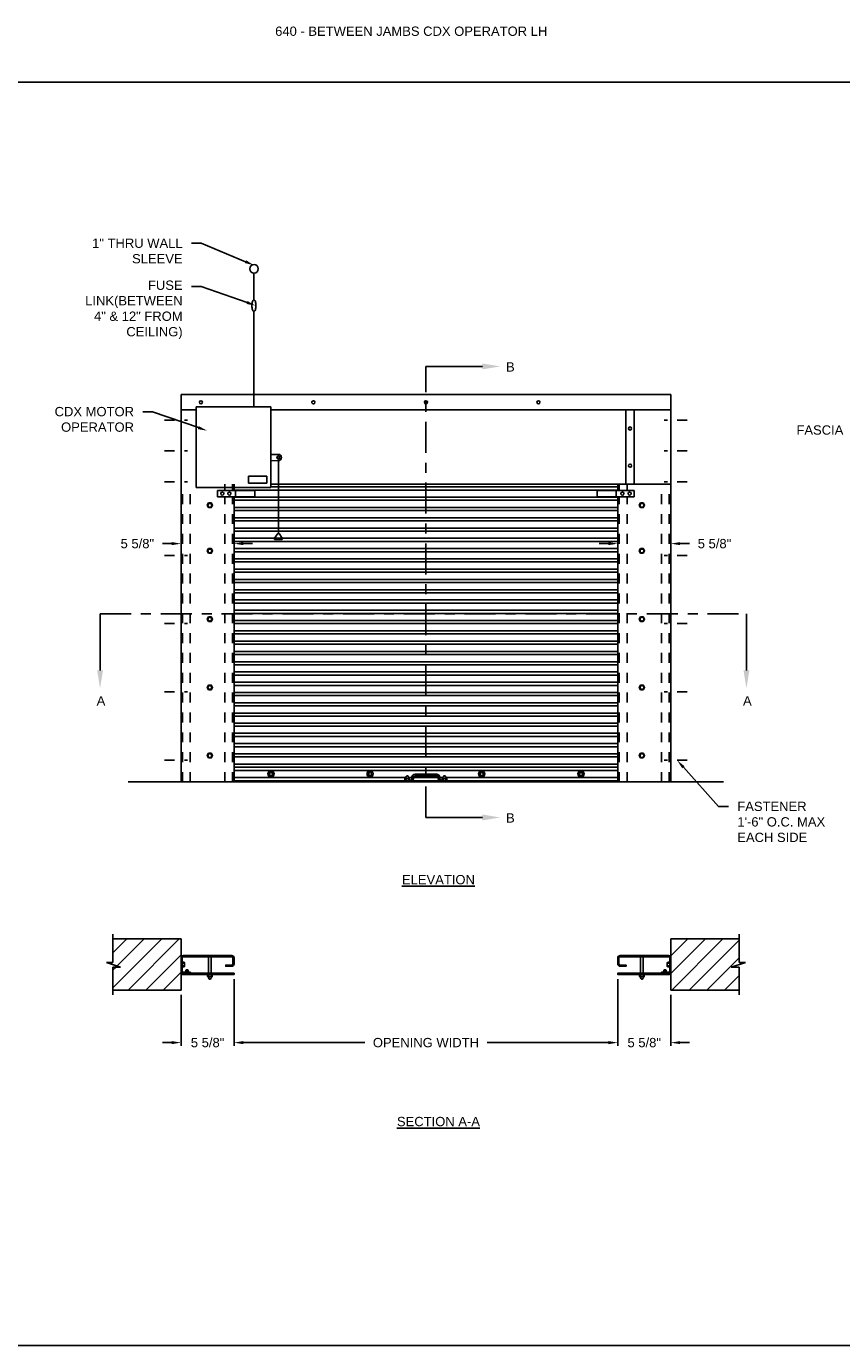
# Model space of a CAD drawing. Header units: inches. Extents: x 169.6 to 233, y 214.8 to 266.5.
# Tile 2 of 18: x 175.4 to 183.6, y 214.8 to 228.1. Entities that reach past the tile are written whole.
import ezdxf
from ezdxf import colors
from ezdxf.entities.mleader import LeaderData, LeaderLine
from ezdxf.math import Vec2, Vec3

# ---------------------------------------------------------------- set-up
doc = ezdxf.new("R2010")
doc.units = ezdxf.units.IN
doc.header["$LTSCALE"] = 0.25
doc.header["$MEASUREMENT"] = 0
for name, pattern in [('CENTER', [2, 1.25, -0.25, 0.25, -0.25]), ('CENTER2', [1.125, 0.75, -0.125, 0.125, -0.125]), ('HIDDEN', [0.375, 0.25, -0.125]), ('HIDDEN2', [0.1875, 0.125, -0.0625])]:
    doc.linetypes.add(name, pattern=pattern)
for name, color, linetype in [('ANNOTATIONS', 1, 'Continuous'), ('CDX OPERATOR LH', 7, 'Continuous'), ('SECTION CUTS', 6, 'CENTER')]:
    doc.layers.add(name, color=color, linetype=linetype)
doc.styles.add('ARIAL', font='arial.ttf', dxfattribs={"height": 0.09375})
doc.styles.get("Standard").update_dxf_attribs({"font": 'romans.shx'})
doc.dimstyles.new('STANDARD$0', dxfattribs={"dimtxt": 0.09375, "dimasz": 0.09375, "dimexe": 0.03125, "dimexo": 0.046875, "dimgap": 0.09, "dimtad": 0, "dimtih": 1, "dimtoh": 1, "dimdec": 4, "dimzin": 0, "dimdsep": 46, "dimtxsty": 'ARIAL', "dimcen": 0.09, "dimadec": 0, "dimazin": 0, "dimtfac": 1, "dimtdec": 4, "dimtofl": 0, "dimtmove": 0, "dimatfit": 1, "dimfxl": 1, "dimtolj": 1, "dimtzin": 0, "dimarcsym": 0})

# ---------------------------------------------------------------- blocks, each defined once
blk = doc.blocks.new('*D70')
at = {"layer": 'ANNOTATIONS', "color": 0, "lineweight": -2, "transparency": 16777216}
for p, q in [((181.898, 223.39), (181.898, 222.81)), ((181.269, 222.841), (181.176, 222.841)), ((181.363, 222.899), (181.363, 222.81)), ((181.992, 222.841), (182.085, 222.841))]:
    blk.add_line(p, q, dxfattribs=at)
at = {"layer": 'ANNOTATIONS', "color": 0, "transparency": 16777216}
for points in [[(181.269, 222.857), (181.269, 222.826), (181.363, 222.841)], [(181.992, 222.857), (181.992, 222.826), (181.898, 222.841)]]:
    blk.add_solid(points, dxfattribs=at)
at = {"layer": 'defpoints', "color": 0, "transparency": 16777216}
for p in [(181.898, 223.437), (181.363, 222.946), (181.898, 222.841)]:
    blk.add_point(p, dxfattribs=at)
at = {"layer": 'ANNOTATIONS', "color": 0, "transparency": 16777216, "insert": (182.338, 222.841), "char_height": 0.0938, "attachment_point": 5, "style": 'ARIAL'}
blk.add_mtext('\\A1;5 5/8"', dxfattribs=at)
blk = doc.blocks.new('*D71')
at = {"layer": 'ANNOTATIONS', "color": 0, "lineweight": -2, "transparency": 16777216}
for p, q in [((176.96, 223.392), (176.96, 222.81)), ((176.867, 222.841), (176.773, 222.841)), ((177.495, 222.899), (177.495, 222.81)), ((177.589, 222.841), (177.682, 222.841))]:
    blk.add_line(p, q, dxfattribs=at)
at = {"layer": 'ANNOTATIONS', "color": 0, "transparency": 16777216}
for points in [[(176.867, 222.857), (176.867, 222.826), (176.96, 222.841)], [(177.589, 222.857), (177.589, 222.826), (177.495, 222.841)]]:
    blk.add_solid(points, dxfattribs=at)
at = {"layer": 'defpoints', "color": 0, "transparency": 16777216}
for p in [(176.96, 223.439), (176.96, 222.841), (177.495, 222.946)]:
    blk.add_point(p, dxfattribs=at)
at = {"layer": 'ANNOTATIONS', "color": 0, "transparency": 16777216, "insert": (176.52, 222.841), "char_height": 0.0938, "attachment_point": 5, "style": 'ARIAL'}
blk.add_mtext('\\A1;5 5/8"', dxfattribs=at)
blk = doc.blocks.new('*D68')
at = {"layer": 'ANNOTATIONS', "color": 0, "lineweight": -2, "transparency": 16777216}
for p, q in [((177.495, 218.452), (177.495, 217.781)), ((176.96, 218.295), (176.96, 217.781)), ((176.867, 217.812), (176.773, 217.812)), ((177.589, 217.812), (177.682, 217.812))]:
    blk.add_line(p, q, dxfattribs=at)
at = {"layer": 'ANNOTATIONS', "color": 0, "transparency": 16777216}
for points in [[(176.867, 217.828), (176.867, 217.797), (176.96, 217.812)], [(177.589, 217.828), (177.589, 217.797), (177.495, 217.812)]]:
    blk.add_solid(points, dxfattribs=at)
at = {"layer": 'defpoints', "color": 0, "transparency": 16777216}
for p in [(177.495, 218.499), (176.96, 218.342), (177.495, 217.812)]:
    blk.add_point(p, dxfattribs=at)
at = {"layer": 'ANNOTATIONS', "color": 0, "transparency": 16777216, "insert": (177.228, 217.812), "char_height": 0.0938, "attachment_point": 5, "style": 'ARIAL'}
blk.add_mtext('\\A1;5 5/8"', dxfattribs=at)
blk = doc.blocks.new('*D69')
at = {"layer": 'ANNOTATIONS', "color": 0, "lineweight": -2, "transparency": 16777216}
for p, q in [((181.363, 218.452), (181.363, 217.781)), ((181.898, 218.295), (181.898, 217.781)), ((181.269, 217.812), (181.176, 217.812)), ((181.992, 217.812), (182.085, 217.812))]:
    blk.add_line(p, q, dxfattribs=at)
at = {"layer": 'ANNOTATIONS', "color": 0, "transparency": 16777216}
for points in [[(181.269, 217.828), (181.269, 217.797), (181.363, 217.812)], [(181.992, 217.828), (181.992, 217.797), (181.898, 217.812)]]:
    blk.add_solid(points, dxfattribs=at)
at = {"layer": 'defpoints', "color": 0, "transparency": 16777216}
for p in [(181.363, 218.499), (181.898, 218.342), (181.363, 217.812)]:
    blk.add_point(p, dxfattribs=at)
at = {"layer": 'ANNOTATIONS', "color": 0, "transparency": 16777216, "insert": (181.63, 217.812), "char_height": 0.0938, "attachment_point": 5, "style": 'ARIAL'}
blk.add_mtext('\\A1;5 5/8"', dxfattribs=at)
blk = doc.blocks.new('*D65')
at = {"layer": 'ANNOTATIONS', "color": 0, "lineweight": -2, "transparency": 16777216}
for p, q in [((177.495, 218.405), (177.495, 217.781)), ((181.363, 218.405), (181.363, 217.781)), ((177.589, 217.812), (178.813, 217.812)), ((181.269, 217.812), (180.045, 217.812))]:
    blk.add_line(p, q, dxfattribs=at)
at = {"layer": 'ANNOTATIONS', "color": 0, "transparency": 16777216}
for points in [[(177.589, 217.828), (177.589, 217.797), (177.495, 217.812)], [(181.269, 217.828), (181.269, 217.797), (181.363, 217.812)]]:
    blk.add_solid(points, dxfattribs=at)
at = {"layer": 'defpoints', "color": 0, "transparency": 16777216}
for p in [(177.495, 218.452), (181.363, 218.452), (181.363, 217.812)]:
    blk.add_point(p, dxfattribs=at)
at = {"layer": 'ANNOTATIONS', "color": 0, "transparency": 16777216, "insert": (179.429, 217.812), "char_height": 0.09375, "attachment_point": 5, "style": 'ARIAL'}
blk.add_mtext('\\A1;OPENING WIDTH', dxfattribs=at)

msp = doc.modelspace()

# ---------------------------------------------------------------- hatches: boundary and pattern name
at = {"layer": 'CDX OPERATOR LH'}
h = msp.add_hatch(dxfattribs=at)
h.set_pattern_fill('ANSI31', color=256, style=0)
h.set_pattern_definition([(45, (21.99535, -37.0293), (-0.08838835, 0.08838835), [])])
h.paths.add_polyline_path([(176.96026, 218.8575), (176.27276, 218.8575), (176.27276, 218.6203), (176.20865, 218.6203), (176.35072, 218.5734), (176.27276, 218.5734), (176.27276, 218.34188), (176.96026, 218.34188)])
h.paths.add_polyline_path([(182.58526, 218.5734), (182.50729, 218.5734), (182.64936, 218.6203), (182.58526, 218.6203), (182.58526, 218.8575), (181.89776, 218.8575), (181.89776, 218.34188), (182.58526, 218.34188)])
h.paths.add_polyline_path([(193.23756, 218.78308), (193.93506, 218.78308), (193.93506, 218.97627), (193.23756, 218.97627)], flags=9)
h.paths.add_polyline_path([(202.25173, 225.79656), (202.38596, 225.79656), (202.38596, 225.93718), (202.25173, 225.93718)], flags=9)
h.paths.add_polyline_path([(204.64016, 222.43093), (204.77478, 222.43093), (204.77478, 222.57156), (204.64016, 222.57156)], flags=9)
h.paths.add_polyline_path([(198.12421, 222.43093), (198.25882, 222.43093), (198.25882, 222.57156), (198.12421, 222.57156)], flags=9)
h.paths.add_polyline_path([(202.25173, 221.25083), (202.38596, 221.25083), (202.38596, 221.39146), (202.25173, 221.39146)], flags=9)
h.paths.add_polyline_path([(201.1058, 218.32646), (201.98971, 218.32646), (201.98971, 218.51965), (201.1058, 218.51965)], flags=9)
h.paths.add_polyline_path([(201.1599, 220.76428), (201.94187, 220.76428), (201.94187, 220.95747), (201.1599, 220.95747)], flags=9)
h.paths.add_polyline_path([(207.44079, 220.78025), (208.32451, 220.78025), (208.32451, 220.97344), (207.44079, 220.97344)], flags=9)

# ---------------------------------------------------------------- linework, layer by layer
at = {"layer": 'ANNOTATIONS'}
for p, q in [((177.49492, 218.4523), (177.49492, 217.78096)), ((181.3631, 218.4523), (181.3631, 217.78096))]:
    msp.add_line(p, q, dxfattribs=at)
for points in [[(177.58867, 217.82783), (177.58867, 217.79658), (177.49492, 217.81221)], [(181.26935, 217.82783), (181.26935, 217.79658), (181.3631, 217.81221)]]:
    msp.add_solid(points, dxfattribs=at)
at = {"layer": 'CDX OPERATOR LH', "linetype": 'Continuous'}
for p, q in [((177.69568, 225.29693), (177.69568, 225.56769)), ((177.69568, 225.18243), (177.69568, 224.2185)), ((176.96026, 220.43925), (176.96026, 224.3455)), ((181.89776, 224.3455), (176.96026, 224.3455)), ((181.89776, 220.43925), (181.89776, 224.3455)), ((177.11429, 224.18925), (176.96026, 224.18925)), ((177.11429, 224.2185), (177.11429, 223.406)), ((177.11429, 224.2185), (177.86429, 224.2185)), ((177.86429, 224.2185), (177.86429, 223.406)), ((181.89776, 224.18925), (177.86429, 224.18925)), ((181.44513, 223.43925), (181.44513, 224.18925)), ((181.52911, 224.18925), (181.52911, 223.43925)), ((177.86429, 223.73963), (177.9421, 223.74052)), ((177.86429, 223.67713), (177.94253, 223.67802)), ((177.94232, 223.70927), (177.94232, 222.94471)), ((177.82463, 223.52227), (177.64056, 223.52227)), ((177.64056, 223.52227), (177.64056, 223.45095)), ((177.82463, 223.45095), (177.82463, 223.52227)), ((177.11429, 223.406), (177.86429, 223.406)), ((177.3289, 223.37675), (177.7039, 223.37675)), ((177.3289, 223.31425), (177.3289, 223.37675)), ((177.49492, 223.37675), (177.49492, 223.43925)), ((181.3631, 223.3818), (177.49492, 223.3818)), ((177.51054, 223.31425), (177.51054, 223.37675)), ((177.82463, 223.45095), (177.64056, 223.45095)), ((177.7039, 223.31425), (177.7039, 223.37675)), ((177.86429, 223.43925), (181.89776, 223.43925)), ((181.3631, 223.41305), (177.86429, 223.41305)), ((181.52911, 223.37675), (181.15411, 223.37675)), ((181.15411, 223.31425), (181.15411, 223.37675)), ((181.34747, 223.31425), (181.34747, 223.37675)), ((181.3631, 223.37675), (181.3631, 223.43925)), ((181.52911, 223.31425), (181.52911, 223.37675)), ((177.3289, 223.31425), (177.7039, 223.31425)), ((177.49492, 220.43925), (177.49492, 223.31425)), ((181.3631, 223.30944), (177.49492, 223.30944)), ((181.3631, 223.27819), (177.49492, 223.27819)), ((181.52911, 223.31425), (181.15411, 223.31425)), ((181.3631, 220.43925), (181.3631, 223.31425)), ((181.3631, 223.20582), (177.49492, 223.20582)), ((181.3631, 223.17457), (177.49492, 223.17457)), ((181.3631, 223.10221), (177.49492, 223.10221)), ((181.3631, 223.07096), (177.49492, 223.07096)), ((181.3631, 222.99859), (177.49492, 222.99859)), ((181.3631, 222.96734), (177.49492, 222.96734)), ((181.3631, 222.89498), (177.49492, 222.89498)), ((181.3631, 222.86373), (177.49492, 222.86373)), ((177.93451, 222.94471), (177.90326, 222.89784)), ((177.90326, 222.89784), (177.98138, 222.89784)), ((177.90326, 222.89784), (177.90326, 222.88221)), ((177.90326, 222.88221), (177.98138, 222.88221)), ((177.93451, 222.94471), (177.95013, 222.94471)), ((177.95013, 222.94471), (177.98138, 222.89784)), ((177.98138, 222.89784), (177.98138, 222.88221)), ((181.3631, 222.79136), (177.49492, 222.79136)), ((181.3631, 222.76011), (177.49492, 222.76011)), ((181.3631, 222.68775), (177.49492, 222.68775)), ((181.3631, 222.6565), (177.49492, 222.6565)), ((181.3631, 222.58414), (177.49492, 222.58414)), ((181.3631, 222.55289), (177.49492, 222.55289)), ((181.3631, 222.48052), (177.49492, 222.48052)), ((181.3631, 222.44927), (177.49492, 222.44927)), ((181.3631, 222.37691), (177.49492, 222.37691)), ((181.3631, 222.34566), (177.49492, 222.34566)), ((181.3631, 222.27329), (177.49492, 222.27329)), ((181.3631, 222.24204), (177.49492, 222.24204)), ((181.3631, 222.16968), (177.49492, 222.16968)), ((181.3631, 222.13843), (177.49492, 222.13843)), ((181.3631, 222.06606), (177.49492, 222.06606)), ((181.3631, 222.03481), (177.49492, 222.03481)), ((181.3631, 221.96245), (177.49492, 221.96245)), ((181.3631, 221.9312), (177.49492, 221.9312)), ((181.3631, 221.85883), (177.49492, 221.85883)), ((181.3631, 221.82758), (177.49492, 221.82758)), ((181.3631, 221.75522), (177.49492, 221.75522)), ((181.3631, 221.72397), (177.49492, 221.72397)), ((181.3631, 221.6516), (177.49492, 221.6516)), ((181.3631, 221.62035), (177.49492, 221.62035)), ((181.3631, 221.54799), (177.49492, 221.54799)), ((181.3631, 221.51674), (177.49492, 221.51674)), ((181.3631, 221.44438), (177.49492, 221.44438)), ((181.3631, 221.41313), (177.49492, 221.41313)), ((181.3631, 221.34076), (177.49492, 221.34076)), ((181.3631, 221.30951), (177.49492, 221.30951)), ((181.3631, 221.23715), (177.49492, 221.23715)), ((181.3631, 221.2059), (177.49492, 221.2059)), ((181.3631, 221.13353), (177.49492, 221.13353)), ((181.3631, 221.10228), (177.49492, 221.10228)), ((181.3631, 221.03306), (177.49492, 221.03306)), ((181.3631, 221.00181), (177.49492, 221.00181)), ((181.3631, 220.92944), (177.49492, 220.92944)), ((181.3631, 220.89819), (177.49492, 220.89819)), ((181.3631, 220.82583), (177.49492, 220.82583)), ((181.3631, 220.79458), (177.49492, 220.79458)), ((181.3631, 220.72221), (177.49492, 220.72221)), ((181.3631, 220.69096), (177.49492, 220.69096)), ((181.3631, 220.6186), (177.49492, 220.6186)), ((181.3631, 220.58735), (177.49492, 220.58735)), ((181.3631, 220.5561), (177.49492, 220.5561)), ((179.22472, 220.48374), (177.49492, 220.48374)), ((177.49492, 220.45156), (181.3631, 220.45156)), ((179.21026, 220.43925), (179.21026, 220.45487)), ((179.21026, 220.45487), (179.27276, 220.45487)), ((179.21798, 220.45823), (179.21798, 220.47433)), ((179.22371, 220.4783), (179.25981, 220.4784)), ((179.22614, 220.48695), (179.23134, 220.49595)), ((179.2297, 220.47473), (179.2297, 220.45795)), ((179.25697, 220.48643), (179.2515, 220.49593)), ((179.25314, 220.47511), (179.25314, 220.45811)), ((179.28838, 220.48374), (179.25812, 220.48374)), ((179.26485, 220.45785), (179.26485, 220.47514)), ((179.28838, 220.4705), (179.28838, 220.48612)), ((179.30401, 220.4705), (179.30401, 220.48612)), ((179.55401, 220.48374), (179.30401, 220.48374)), ((179.31963, 220.51737), (179.53838, 220.51737)), ((179.31963, 220.50175), (179.53838, 220.50175)), ((179.55401, 220.4705), (179.55401, 220.48612)), ((179.56963, 220.4705), (179.56963, 220.48612)), ((179.59972, 220.48374), (179.56963, 220.48374)), ((179.58526, 220.45487), (179.64776, 220.45487)), ((179.59298, 220.45823), (179.59298, 220.47433)), ((179.59871, 220.4783), (179.63481, 220.4784)), ((179.60114, 220.48695), (179.60634, 220.49595)), ((179.6047, 220.47473), (179.6047, 220.45795)), ((179.63197, 220.48643), (179.6265, 220.49593)), ((179.62814, 220.47511), (179.62814, 220.45811)), ((181.3631, 220.48374), (179.63312, 220.48374)), ((179.63985, 220.45785), (179.63985, 220.47514)), ((179.64776, 220.43925), (179.64776, 220.45487)), ((177.49492, 220.43925), (181.3631, 220.43925)), ((176.27276, 218.6203), (176.27276, 218.90438)), ((182.58526, 218.6203), (182.58526, 218.90438)), ((176.35072, 218.5734), (176.20865, 218.6203)), ((176.20865, 218.6203), (176.27276, 218.6203)), ((176.97166, 218.62345), (176.99139, 218.62345)), ((176.99179, 218.61157), (176.97166, 218.61157)), ((176.99218, 218.58781), (176.97166, 218.58781)), ((176.99542, 218.61765), (176.99551, 218.58104)), ((181.8626, 218.61765), (181.8625, 218.58104)), ((181.86583, 218.58781), (181.88635, 218.58781)), ((181.86622, 218.61157), (181.88635, 218.61157)), ((181.88635, 218.62345), (181.86663, 218.62345)), ((182.50729, 218.5734), (182.64936, 218.6203)), ((182.64936, 218.6203), (182.58526, 218.6203)), ((176.27276, 218.295), (176.27276, 218.5734)), ((176.27276, 218.5734), (176.35072, 218.5734)), ((176.96026, 218.58226), (176.96026, 218.54611)), ((176.97166, 218.57593), (176.99221, 218.57593)), ((177.22759, 218.49618), (177.22759, 218.47865)), ((177.26931, 218.47544), (177.2327, 218.47534)), ((177.23557, 218.4672), (177.24112, 218.45756)), ((177.23947, 218.47867), (177.23947, 218.49591)), ((177.26683, 218.46667), (177.26157, 218.45755)), ((177.26323, 218.47906), (177.26323, 218.49607)), ((177.27511, 218.49579), (177.27511, 218.47947)), ((181.5829, 218.4961), (181.5829, 218.47857)), ((181.62462, 218.47536), (181.58802, 218.47526)), ((181.59089, 218.46712), (181.59644, 218.45748)), ((181.59478, 218.47859), (181.59478, 218.49583)), ((181.62215, 218.46659), (181.61689, 218.45747)), ((181.61855, 218.47898), (181.61855, 218.49599)), ((181.63043, 218.49571), (181.63043, 218.47939)), ((181.88635, 218.57593), (181.86581, 218.57593)), ((181.89776, 218.58226), (181.89776, 218.54611)), ((182.58526, 218.5734), (182.50729, 218.5734)), ((182.58526, 218.295), (182.58526, 218.5734))]:
    msp.add_line(p, q, dxfattribs=at)
at = {"layer": 'CDX OPERATOR LH', "linetype": 'CENTER2', "ltscale": 0.25}
for p, q in [((176.79469, 224.08626), (177.02583, 224.08626)), ((182.06333, 224.08626), (181.83219, 224.08626)), ((176.79469, 223.77489), (177.02583, 223.77489)), ((182.06333, 223.77489), (181.83219, 223.77489))]:
    msp.add_line(p, q, dxfattribs=at)
at = {"layer": 'CDX OPERATOR LH', "linetype": 'CENTER2', "ltscale": 0.28}
for p, q in [((176.79469, 223.46352), (177.02583, 223.46352)), ((182.06333, 223.46352), (181.83219, 223.46352)), ((176.79469, 222.7225), (177.02583, 222.7225)), ((182.06333, 222.7225), (181.83219, 222.7225)), ((176.79469, 222.035), (177.02583, 222.035)), ((182.06333, 222.035), (181.83219, 222.035)), ((176.79469, 221.3475), (177.02583, 221.3475)), ((182.06333, 221.3475), (181.83219, 221.3475)), ((176.79469, 220.66), (177.02583, 220.66)), ((182.06333, 220.66), (181.83219, 220.66))]:
    msp.add_line(p, q, dxfattribs=at)
at = {"layer": 'CDX OPERATOR LH', "linetype": 'HIDDEN2'}
for p, q in [((176.97588, 220.43925), (176.97588, 223.43925)), ((177.05401, 220.43925), (177.05401, 223.43925)), ((177.40117, 223.37675), (177.40117, 223.43925)), ((177.47929, 223.37675), (177.47929, 223.43925)), ((181.37872, 223.37675), (181.37872, 223.43925)), ((181.45685, 223.37675), (181.45685, 223.43925)), ((181.80401, 220.43925), (181.80401, 223.43925)), ((181.88213, 220.43925), (181.88213, 223.43925)), ((177.40117, 220.43925), (177.40117, 223.31425)), ((177.47929, 220.43925), (177.47929, 223.31425)), ((181.37872, 220.43925), (181.37872, 223.31425)), ((181.45685, 220.43925), (181.45685, 223.31425))]:
    msp.add_line(p, q, dxfattribs=at)
at = {"layer": 'CDX OPERATOR LH'}
for p, q in [((176.42901, 220.43925), (182.42901, 220.43925)), ((176.27276, 218.8575), (176.96026, 218.8575)), ((176.96026, 218.34188), (176.96026, 218.8575)), ((181.89776, 218.34188), (181.89776, 218.8575)), ((182.58526, 218.8575), (181.89776, 218.8575)), ((177.23798, 218.51058), (177.23798, 218.67739)), ((177.26471, 218.51058), (177.26471, 218.67739)), ((181.5933, 218.51058), (181.5933, 218.67739)), ((181.62003, 218.51058), (181.62003, 218.67739)), ((177.01075, 218.54575), (177.00778, 218.54278)), ((177.00778, 218.52199), (177.00778, 218.54278)), ((177.03154, 218.53981), (177.00778, 218.53981)), ((177.03154, 218.53387), (177.00778, 218.53387)), ((177.03154, 218.52793), (177.00778, 218.52793)), ((177.02857, 218.54575), (177.01075, 218.54575)), ((177.02857, 218.54278), (177.01075, 218.54278)), ((177.02857, 218.53684), (177.01075, 218.53684)), ((177.02857, 218.5309), (177.01075, 218.5309)), ((177.02857, 218.52496), (177.01075, 218.52496)), ((177.02857, 218.54575), (177.03154, 218.54278)), ((177.03154, 218.52199), (177.03154, 218.54278)), ((181.82944, 218.54575), (181.82647, 218.54278)), ((181.82647, 218.52199), (181.82647, 218.54278)), ((181.82647, 218.53981), (181.85023, 218.53981)), ((181.82647, 218.53387), (181.85023, 218.53387)), ((181.82647, 218.52793), (181.85023, 218.52793)), ((181.82944, 218.54575), (181.84726, 218.54575)), ((181.82944, 218.54278), (181.84726, 218.54278)), ((181.82944, 218.53684), (181.84726, 218.53684)), ((181.82944, 218.5309), (181.84726, 218.5309)), ((181.82944, 218.52496), (181.84726, 218.52496)), ((181.84726, 218.54575), (181.85023, 218.54278)), ((181.85023, 218.52199), (181.85023, 218.54278)), ((176.27276, 218.34188), (176.96026, 218.34188)), ((182.58526, 218.34188), (181.89776, 218.34188))]:
    msp.add_line(p, q, dxfattribs=at)
at = {"layer": 'CDX OPERATOR LH', "linetype": 'HIDDEN'}
for p, q in [((177.23798, 218.67739), (177.22759, 218.6888)), ((177.26471, 218.67739), (177.27511, 218.6888)), ((181.5933, 218.67739), (181.5829, 218.6888)), ((181.62003, 218.67739), (181.63043, 218.6888)), ((177.00778, 218.51058), (176.9959, 218.49917)), ((177.03154, 218.51058), (177.04343, 218.49917)), ((181.82647, 218.51058), (181.81459, 218.49917)), ((181.85023, 218.51058), (181.86211, 218.49917))]:
    msp.add_line(p, q, dxfattribs=at)
at = {"layer": 'CDX OPERATOR LH', "linetype": 'Continuous'}
msp.add_lwpolyline([(177.68899, 225.18533, -0.09187159), (177.681, 225.19919, -0.04858263), (177.67679, 225.21625, -0.07273115), (177.67679, 225.26311, -0.04858263), (177.681, 225.28017, -0.09187159), (177.68899, 225.29403, -0.46162273), (177.70161, 225.29403, -0.09187159), (177.70959, 225.28017, -0.04858263), (177.71381, 225.26311, -0.07273106), (177.71381, 225.21625, -0.04858263), (177.70959, 225.19919, -0.09187159), (177.70161, 225.18533, -0.46162253), (177.68899, 225.18533)], format="xyb", dxfattribs=at)
for points in [[(177.23747, 223.25084), (177.22394, 223.2274), (177.23747, 223.20396), (177.26453, 223.20396), (177.27807, 223.2274), (177.26453, 223.25084)], [(181.62054, 223.25084), (181.63408, 223.2274), (181.62054, 223.20396), (181.59348, 223.20396), (181.57995, 223.2274), (181.59348, 223.25084)], [(177.23747, 222.74368), (177.22394, 222.76711), (177.23747, 222.79055), (177.26453, 222.79055), (177.27807, 222.76711), (177.26453, 222.74368)], [(181.62054, 222.74368), (181.63408, 222.76711), (181.62054, 222.79055), (181.59348, 222.79055), (181.57995, 222.76711), (181.59348, 222.74368)], [(177.23747, 222.05618), (177.22394, 222.07961), (177.23747, 222.10305), (177.26453, 222.10305), (177.27807, 222.07961), (177.26453, 222.05618)], [(181.62054, 222.05618), (181.63408, 222.07961), (181.62054, 222.10305), (181.59348, 222.10305), (181.57995, 222.07961), (181.59348, 222.05618)], [(177.23747, 221.36868), (177.22394, 221.39211), (177.23747, 221.41555), (177.26453, 221.41555), (177.27807, 221.39211), (177.26453, 221.36868)], [(181.62054, 221.36868), (181.63408, 221.39211), (181.62054, 221.41555), (181.59348, 221.41555), (181.57995, 221.39211), (181.59348, 221.36868)], [(177.23747, 220.68118), (177.22394, 220.70461), (177.23747, 220.72805), (177.26453, 220.72805), (177.27807, 220.70461), (177.26453, 220.68118)], [(181.62054, 220.68118), (181.63408, 220.70461), (181.62054, 220.72805), (181.59348, 220.72805), (181.57995, 220.70461), (181.59348, 220.68118)], [(177.85088, 220.54698), (177.83526, 220.51992), (177.85088, 220.49285), (177.88213, 220.49285), (177.89776, 220.51992), (177.88213, 220.54698)], [(178.85088, 220.54698), (178.83526, 220.51992), (178.85088, 220.49285), (178.88213, 220.49285), (178.89776, 220.51992), (178.88213, 220.54698)], [(179.97588, 220.54698), (179.96026, 220.51992), (179.97588, 220.49285), (180.00713, 220.49285), (180.02276, 220.51992), (180.00713, 220.54698)], [(180.97588, 220.54698), (180.96026, 220.51992), (180.97588, 220.49285), (181.00713, 220.49285), (181.02276, 220.51992), (181.00713, 220.54698)]]:
    msp.add_lwpolyline(points, close=True, dxfattribs=at)
at = {"layer": 'CDX OPERATOR LH'}
for points in [[(176.96026, 218.66551, -0.41421356), (176.98354, 218.6888), (177.47163, 218.6888, -0.41421356), (177.49492, 218.66551), (177.49492, 218.60515, -0.41421356), (177.47163, 218.58187), (177.41175, 218.58187), (177.41175, 218.59327), (177.47163, 218.59327, 0.41421356), (177.48351, 218.60515), (177.48351, 218.66551, 0.41421356), (177.47163, 218.67739), (176.98354, 218.67739, 0.41421356), (176.97166, 218.66551), (176.97166, 218.53387, 0.41421356), (176.98354, 218.52199), (177.05531, 218.52199), (177.05531, 218.51058)], [(181.89776, 218.66551, 0.41421356), (181.87447, 218.6888), (181.38639, 218.6888, 0.41421356), (181.3631, 218.66551), (181.3631, 218.60515, 0.41421356), (181.38639, 218.58187), (181.44627, 218.58187), (181.44627, 218.59327), (181.38639, 218.59327, -0.41421356), (181.37451, 218.60515), (181.37451, 218.66551, -0.41421356), (181.38639, 218.67739), (181.87447, 218.67739, -0.41421356), (181.88635, 218.66551), (181.88635, 218.53387, -0.41421356), (181.87447, 218.52199), (181.80271, 218.52199), (181.80271, 218.51058)], [(176.98354, 218.51058, -0.41421356), (176.96026, 218.53387)], [(181.87447, 218.51058, 0.41421356), (181.89776, 218.53387)]]:
    msp.add_lwpolyline(points, format="xyb", dxfattribs=at)
for points in [[(177.49492, 218.51058), (177.49492, 218.49917), (176.97214, 218.49917), (176.97214, 218.51058), (177.49492, 218.51058)], [(181.88588, 218.51058), (181.3631, 218.51058), (181.3631, 218.49917), (181.88588, 218.49917), (181.88588, 218.51058)]]:
    msp.add_lwpolyline(points, dxfattribs=at)
at = {"layer": 'CDX OPERATOR LH', "linetype": 'Continuous'}
for centre, radius in [((177.69606, 225.61076), 0.04307), ((177.16047, 224.26573), 0.01562), ((177.16047, 224.26573), 0.01562), ((178.29474, 224.26573), 0.01562), ((179.42901, 224.26573), 0.01562), ((180.56327, 224.26573), 0.01562), ((181.48712, 224.00175), 0.01562), ((177.94232, 223.70927), 0.01562), ((181.48712, 223.62675), 0.01562), ((177.251, 223.2274), 0.01893), ((177.37577, 223.3455), 0.01562), ((177.44804, 223.3455), 0.01562), ((181.40997, 223.3455), 0.01562), ((181.48224, 223.3455), 0.01562), ((181.60701, 223.2274), 0.01893), ((177.251, 222.76711), 0.01893), ((181.60701, 222.76711), 0.01893), ((177.251, 222.07961), 0.01893), ((181.60701, 222.07961), 0.01893), ((177.251, 221.39211), 0.01893), ((181.60701, 221.39211), 0.01893), ((177.251, 220.70461), 0.01893), ((181.60701, 220.70461), 0.01893), ((177.86651, 220.51992), 0.03125), ((177.86651, 220.51992), 0.01562), ((178.86651, 220.51992), 0.03125), ((178.86651, 220.51992), 0.01562), ((179.99151, 220.51992), 0.03125), ((179.99151, 220.51992), 0.01562), ((180.99151, 220.51992), 0.03125), ((180.99151, 220.51992), 0.01562)]:
    msp.add_circle(centre, radius, dxfattribs=at)
for centre, radius, start, end in [((177.94232, 223.70927), 0.03125, 270.396353, 90.396353), ((179.22393, 220.47187), 0.00644, 26.373308, 157.572004), ((179.22393, 220.46183), 0.00695, 211.141954, 326.052996), ((179.24142, 220.47825), 0.01758, 150.31878, 179.815958), ((179.24142, 220.45481), 0.02344, 60, 120), ((179.24142, 220.47825), 0.02344, 240, 300), ((179.24142, 220.48997), 0.01172, 30.599928, 149.335393), ((179.25908, 220.47174), 0.0067, 30.490233, 152.691871), ((179.25908, 220.46196), 0.00708, 212.850833, 324.558993), ((179.24142, 220.47825), 0.01758, 0.603848, 27.736938), ((179.27276, 220.4705), 0.03125, 270, 0), ((179.27276, 220.4705), 0.01562, 270, 0), ((179.31963, 220.48612), 0.03125, 90, 180), ((179.31963, 220.48612), 0.01562, 90, 180), ((179.53838, 220.48612), 0.03125, 0, 90), ((179.53838, 220.48612), 0.01562, 0, 90), ((179.58526, 220.4705), 0.03125, 180, 270), ((179.58526, 220.4705), 0.01562, 180, 270), ((179.59893, 220.47187), 0.00644, 26.373308, 157.572004), ((179.59893, 220.46183), 0.00695, 211.141954, 326.052996), ((179.61642, 220.47825), 0.01758, 150.31878, 179.815958), ((179.61642, 220.45481), 0.02344, 60, 120), ((179.61642, 220.47825), 0.02344, 240, 300), ((179.61642, 220.48997), 0.01172, 30.599928, 149.335393), ((179.63408, 220.47174), 0.0067, 30.490233, 152.691871), ((179.63408, 220.46196), 0.00708, 212.850833, 324.558993), ((179.61642, 220.47825), 0.01758, 0.603848, 27.736938), ((176.98889, 218.61742), 0.00653, 296.373308, 67.572004), ((176.98876, 218.58178), 0.00679, 300.490233, 62.691871), ((176.9716, 218.59969), 0.02376, 330, 30), ((181.86925, 218.58178), 0.00679, 117.308129, 239.509767), ((181.86912, 218.61742), 0.00653, 112.427996, 243.626692), ((181.88641, 218.59969), 0.02376, 150, 210), ((177.23344, 218.49201), 0.00718, 32.850833, 144.558993), ((177.23344, 218.48209), 0.00679, 210.490233, 332.691871), ((177.25135, 218.47549), 0.01782, 180.603848, 207.736938), ((177.25135, 218.47549), 0.02376, 60, 120), ((177.25135, 218.49925), 0.02376, 240, 300), ((177.25135, 218.46361), 0.01188, 210.599928, 329.335393), ((177.26908, 218.49214), 0.00705, 31.141954, 146.052996), ((177.26908, 218.48196), 0.00653, 206.373308, 337.572004), ((177.25135, 218.47549), 0.01782, 330.31878, 359.815958), ((181.58875, 218.49193), 0.00718, 32.850833, 144.558993), ((181.58875, 218.48201), 0.00679, 210.490233, 332.691871), ((181.60667, 218.47541), 0.01782, 180.603848, 207.736938), ((181.60667, 218.47541), 0.02376, 60, 120), ((181.60667, 218.49917), 0.02376, 240, 300), ((181.60667, 218.46353), 0.01188, 210.599928, 329.335393), ((181.62439, 218.49206), 0.00705, 31.141954, 146.052996), ((181.62439, 218.48188), 0.00653, 206.373308, 337.572004), ((181.60667, 218.47541), 0.01782, 330.31878, 359.815958)]:
    msp.add_arc(centre, radius, start, end, dxfattribs=at)
at = {"layer": 'defpoints'}
msp.add_lwpolyline([(189.05875, 214.75854), (169.58887, 214.75854), (169.58887, 227.49365), (189.05875, 227.49365)], close=True, dxfattribs=at)
at = {"layer": 'SECTION CUTS'}
for p, q in [((179.42901, 220.08144), (179.42901, 224.62717)), ((176.14418, 222.13228), (182.66014, 222.13228))]:
    msp.add_line(p, q, dxfattribs=at)

# ---------------------------------------------------------------- texts
at = {"layer": 'ANNOTATIONS', "insert": (177.90932, 228.05267), "char_height": 0.09375, "width": 4.6220629, "attachment_point": 1, "line_spacing_factor": 0.86134, "style": 'ARIAL'}
msp.add_mtext('640 - BETWEEN JAMBS CDX OPERATOR LH', dxfattribs=at)
at = {"layer": 'ANNOTATIONS', "char_height": 0.09375, "attachment_point": 2, "style": 'ARIAL'}
for s, insert, width in [('{\\LELEVATION}', (179.55534, 219.50166), 3.0834986), ('{\\LSECTION A-A}', (179.55534, 217.06383), 1.3823677)]:
    msp.add_mtext(s, dxfattribs=dict(at, insert=insert, width=width))
at = {"layer": 'SECTION CUTS', "style": 'ARIAL'}
for s, p in [('B', (180.23703, 224.57547)), ('A', (176.10971, 221.20984)), ('A', (182.62566, 221.20984)), ('B', (180.23703, 220.02975))]:
    msp.add_text(s, height=0.09375, dxfattribs=at).set_placement(p)

# ---------------------------------------------------------------- dimensions: what is measured, and where the dimension line sits
at = {"layer": 'ANNOTATIONS'}
for base, p1, p2, picture, middle in [((176.96026, 222.84132), (177.49492, 222.94623), (176.96026, 223.43925), '*D71', (176.51965, 222.84132)), ((181.89776, 222.84132), (181.3631, 222.94606), (181.89776, 223.43725), '*D70', (182.33836, 222.84132))]:
    dim = msp.add_linear_dim(base=base, p1=p1, p2=p2, text='5 5/8"', dimstyle='STANDARD$0', dxfattribs=at)
    dim.commit()
    dim.dimension.update_dxf_attribs({"geometry": picture, "text_midpoint": middle, "dimtype": 160})
for base, p1, p2, text, picture, middle in [((177.49492, 217.81221), (176.96026, 218.34188), (177.49492, 218.49917), '5 5/8"', '*D68', (177.22759, 217.81221)), ((181.3631, 217.81221), (177.49492, 218.4523), (181.3631, 218.4523), 'OPENING WIDTH', '*D65', (179.42901, 217.81221)), ((181.3631, 217.81221), (181.89776, 218.34188), (181.3631, 218.49917), '5 5/8"', '*D69', (181.63043, 217.81221))]:
    dim = msp.add_linear_dim(base=base, p1=p1, p2=p2, text=text, dimstyle='STANDARD$0', dxfattribs=at)
    dim.commit()
    dim.dimension.update_dxf_attribs({"geometry": picture, "text_midpoint": middle})

# ---------------------------------------------------------------- leaders
ml = msp.add_multileader_mtext('Standard', dxfattribs=at)
ml.set_content('1" THRU WALL SLEEVE', color=256, style='ARIAL')
ml.set_leader_properties()
ml.build(insert=Vec2(0, 0))
ml.multileader.update_dxf_attribs({"dogleg_length": 0.36, "arrow_head_size": 0.09375})
ctx = ml.context
ctx.base_point, ctx.char_height, ctx.arrow_head_size, ctx.landing_gap_size, ctx.plane_origin = Vec3(175.99287, 225.86824), 0.09375, 0.09375, 0.09, Vec3(175.39088, 225.86746)
ctx.text_align_type = 2
notes = []
notes.append((ctx, [(1, (1, 1, 0), (177.16439, 225.86824), (-1, 0), 0.09796, [(0, [(177.6969, 225.64679)], 0, [])])]))
ctx.mtext.insert, ctx.mtext.width, ctx.mtext.alignment, ctx.mtext.flow_direction = Vec3(176.97644, 225.91591), 0.9445531, 3, 5
ml = msp.add_multileader_mtext('Standard', dxfattribs=at)
ml.set_content('FUSE LINK(BETWEEN 4" & 12" FROM CEILING)', color=256, style='ARIAL')
ml.set_leader_properties()
ml.build(insert=Vec2(0, 0))
ml.multileader.update_dxf_attribs({"dogleg_length": 0.36, "arrow_head_size": 0.09375})
ctx = ml.context
ctx.base_point, ctx.char_height, ctx.arrow_head_size, ctx.landing_gap_size, ctx.plane_origin = Vec3(175.92438, 225.43223), 0.09375, 0.09375, 0.09, Vec3(175.39088, 225.43145)
ctx.text_align_type = 2
notes.append((ctx, [(1, (1, 1, 0), (177.16439, 225.43223), (-1, 0), 0.09796, [(0, [(177.71383, 225.24025)], 0, [])])]))
ctx.mtext.insert, ctx.mtext.width, ctx.mtext.alignment, ctx.mtext.flow_direction = Vec3(176.97644, 225.49289), 0.9445531, 3, 5
ml = msp.add_multileader_mtext('Standard', dxfattribs=at)
ml.set_content('CDX MOTOR OPERATOR', color=256, style='ARIAL')
ml.set_leader_properties()
ml.build(insert=Vec2(0, 0))
ml.multileader.update_dxf_attribs({"dogleg_length": 0.36, "arrow_head_size": 0.09375})
ctx = ml.context
ctx.base_point, ctx.char_height, ctx.arrow_head_size, ctx.landing_gap_size, ctx.plane_origin = Vec3(175.60396, 224.17124), 0.09375, 0.09375, 0.09, Vec3(174.90055, 224.17046)
ctx.text_align_type = 2
notes.append((ctx, [(1, (1, 1, 0), (176.67406, 224.17124), (-1, 0), 0.09796, [(0, [(177.2235, 223.97925)], 0, [])])]))
ctx.mtext.insert, ctx.mtext.width, ctx.mtext.alignment, ctx.mtext.flow_direction = Vec3(176.4861, 224.21892), 0.9445531, 3, 5
ml = msp.add_multileader_mtext('Standard', dxfattribs=at)
ml.set_content('FASCIA', color=256, style='ARIAL')
ml.set_leader_properties()
ml.build(insert=Vec2(0, 0))
ml.multileader.update_dxf_attribs({"dogleg_length": 0.36, "arrow_head_size": 0.09375})
ctx = ml.context
ctx.base_point, ctx.char_height, ctx.arrow_head_size, ctx.landing_gap_size, ctx.plane_origin = Vec3(183.08468, 223.9857), 0.09375, 0.09375, 0.09, Vec3(182.05161, 223.98491)
ctx.text_align_type = 2
notes.append((ctx, [(1, (1, 1, 0), (183.82512, 223.9857), (-1, 0), 0.09796, [(0, [(184.37455, 223.79371)], 0, [])])]))
ctx.mtext.insert, ctx.mtext.width, ctx.mtext.alignment, ctx.mtext.flow_direction = Vec3(183.63716, 224.03337), 0.9445531, 3, 5
ml = msp.add_multileader_mtext('Standard', dxfattribs=at)
ml.set_content('FASTENER 1\'-6" O.C. MAX EACH SIDE', color=256, style='ARIAL')
ml.set_leader_properties()
ml.build(insert=Vec2(0, 0))
ml.multileader.update_dxf_attribs({"dogleg_length": 0.36, "arrow_head_size": 0.09375})
ctx = ml.context
ctx.base_point, ctx.char_height, ctx.arrow_head_size, ctx.landing_gap_size, ctx.plane_origin = Vec3(182.47783, 220.19263), 0.09375, 0.09375, 0.09, Vec3(181.69279, 219.7594)
notes.append((ctx, [(0, (1, 1, 0), (182.37987, 220.19263), (1, 0), 0.09796, [(0, [(181.96164, 220.65708)], 0, [])])]))
ctx.mtext.insert, ctx.mtext.width, ctx.mtext.flow_direction = Vec3(182.56783, 220.2403), 0.9445531, 5
at = {"layer": 'SECTION CUTS'}
ml = msp.add_multileader_mtext('Standard', dxfattribs=at)
ml.set_content('', color=256)
ml.set_leader_properties()
ml.build(insert=Vec2(0, 0))
ml.multileader.update_dxf_attribs({"dogleg_length": 0, "arrow_head_size": 0.18})
ctx = ml.context
ctx.base_point, ctx.char_height, ctx.arrow_head_size, ctx.landing_gap_size, ctx.plane_origin, ctx.plane_x_axis, ctx.plane_y_axis = Vec3(179.42901, 224.62717), 0.18, 0.18, 0, Vec3(180.17853, 224.62717), Vec3(0, 1), Vec3(-1, 0)
notes.append((ctx, [(0, (1, 1, 0), (179.42901, 224.62717), (1, 0), 0, [(0, [(180.17853, 224.62717)], 0, [])])]))
ctx.mtext.insert, ctx.mtext.text_direction, ctx.mtext.rotation, ctx.mtext.flow_direction = Vec3(179.33901, 224.62717), Vec3(0, 1), 1.57079633, 5
ml = msp.add_multileader_mtext('Standard', dxfattribs=at)
ml.set_content('', color=256)
ml.set_leader_properties()
ml.build(insert=Vec2(0, 0))
ml.multileader.update_dxf_attribs({"dogleg_length": 0, "arrow_head_size": 0.18})
ctx = ml.context
ctx.base_point, ctx.char_height, ctx.arrow_head_size, ctx.landing_gap_size, ctx.plane_origin = Vec3(176.14418, 222.13228), 0.18, 0.18, 0, Vec3(176.14418, 221.38276)
notes.append((ctx, [(0, (1, 1, 0), (176.14418, 222.13228), (1, 0), 0, [(0, [(176.14418, 221.38276)], 0, [])])]))
ctx.mtext.insert, ctx.mtext.flow_direction = Vec3(176.14418, 222.22228), 5
ml = msp.add_multileader_mtext('Standard', dxfattribs=at)
ml.set_content('', color=256)
ml.set_leader_properties()
ml.build(insert=Vec2(0, 0))
ml.multileader.update_dxf_attribs({"dogleg_length": 0, "arrow_head_size": 0.18})
ctx = ml.context
ctx.base_point, ctx.char_height, ctx.arrow_head_size, ctx.landing_gap_size, ctx.plane_origin = Vec3(182.66014, 222.13228), 0.18, 0.18, 0, Vec3(182.66014, 221.38276)
notes.append((ctx, [(0, (1, 1, 0), (182.66014, 222.13228), (1, 0), 0, [(0, [(182.66014, 221.38276)], 0, [])])]))
ctx.mtext.insert, ctx.mtext.flow_direction = Vec3(182.66014, 222.22228), 5
ml = msp.add_multileader_mtext('Standard', dxfattribs=at)
ml.set_content('', color=256)
ml.set_leader_properties()
ml.build(insert=Vec2(0, 0))
ml.multileader.update_dxf_attribs({"dogleg_length": 0, "arrow_head_size": 0.18})
ctx = ml.context
ctx.base_point, ctx.char_height, ctx.arrow_head_size, ctx.landing_gap_size, ctx.plane_origin, ctx.plane_x_axis, ctx.plane_y_axis = Vec3(179.42901, 220.08144), 0.18, 0.18, 0, Vec3(180.17853, 220.08144), Vec3(0, 1), Vec3(-1, 0)
notes.append((ctx, [(0, (1, 1, 0), (179.42901, 220.08144), (1, 0), 0, [(0, [(180.17853, 220.08144)], 0, [])])]))
ctx.mtext.insert, ctx.mtext.text_direction, ctx.mtext.rotation, ctx.mtext.flow_direction = Vec3(179.33901, 220.08144), Vec3(0, 1), 1.57079633, 5
for ctx, leaders in notes:
    for number, flags, end, landing, length, lines in leaders:
        leader = LeaderData()
        leader.index, (leader.has_last_leader_line, leader.has_dogleg_vector, leader.attachment_direction) = number, flags
        leader.last_leader_point, leader.dogleg_vector, leader.dogleg_length = Vec3(end), Vec3(landing), length
        for number, points, colour, breaks in lines:
            line = LeaderLine()
            line.index, line.vertices, line.color, line.breaks = number, Vec3.list(points), colors.encode_raw_color(colour), breaks
            leader.lines.append(line)
        ctx.leaders.append(leader)

doc.saveas('drawing.dxf')
